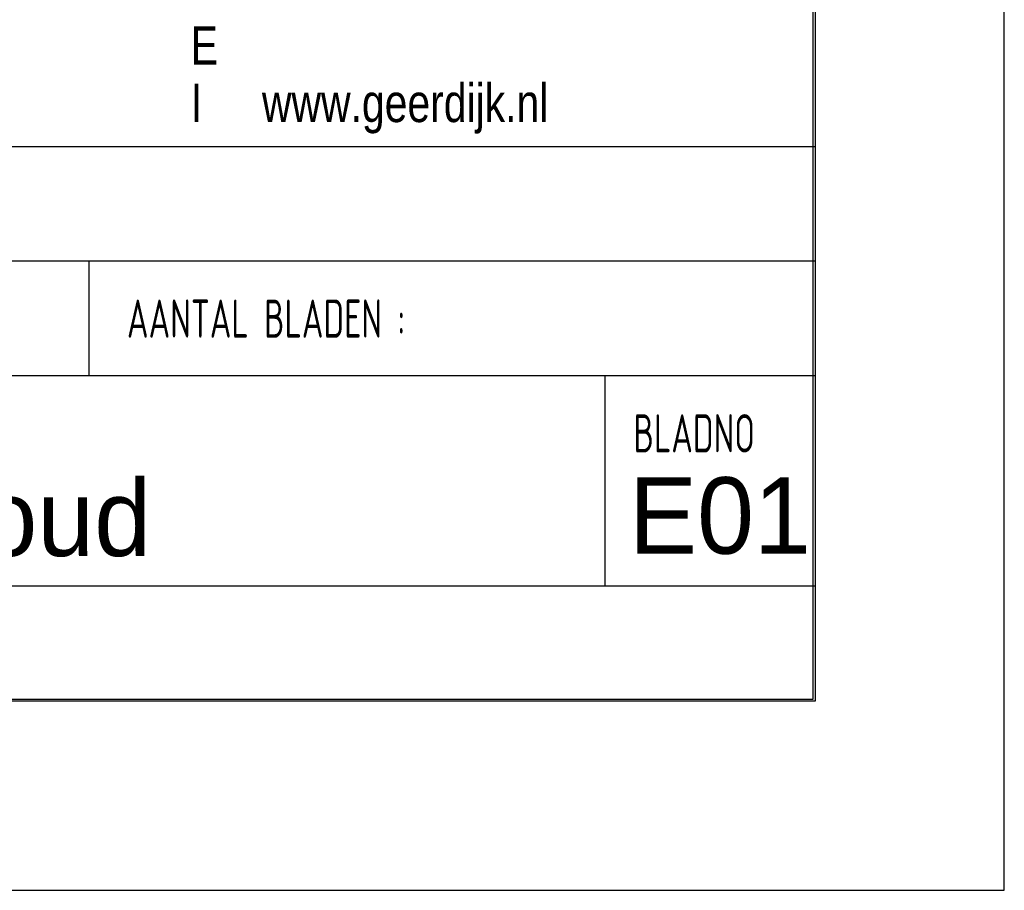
# Model space of a CAD drawing. Extents: x 1860 to 43910, y 0 to 29700.
# Tile 15 of 24: x 41335 to 43910, y 0 to 2277. Entities that reach past the tile are written whole.
import ezdxf
from ezdxf.enums import TextEntityAlignment as Align

# ---------------------------------------------------------------- set-up
doc = ezdxf.new("R2010")
doc.units = 0
doc.header["$LTSCALE"] = 50
doc.layers.get('0').update_dxf_attribs({"color": 8})
for name, color, linetype in [('00att025', 2, 'Continuous'), ('00att035', 3, 'Continuous'), ('00att050', 4, 'Continuous'), ('00kad025', 2, 'Continuous'), ('00kad070', 5, 'Continuous'), ('BL$2----', 7, 'Continuous'), ('BL$4----', 7, 'Continuous')]:
    doc.layers.add(name, color=color, linetype=linetype)
doc.styles.add('BURO-018', font='BUROFONT.shx', dxfattribs={"height": 180})
doc.styles.add('BURO-025', font='BUROFONT.shx', dxfattribs={"height": 250})
doc.styles.add('BURO-050', font='BUROFONT.shx', dxfattribs={"height": 500})
doc.styles.add('STYLE2', font='isocp2.shx', dxfattribs={"width": 0.7})

# ---------------------------------------------------------------- blocks, each defined once
blk = doc.blocks.new('A1-HOR')
at = {"layer": '00kad025', "linetype": 'Continuous'}
for p, q in [((841, 0), (841, 594)), ((0, 0), (841, 0))]:
    blk.add_line(p, q, dxfattribs=at)
at = {"layer": '00kad070', "linetype": 'Continuous'}
for p, q in [((831, 10), (831, 584)), ((10, 10), (831, 10))]:
    blk.add_line(p, q, dxfattribs=at)
blk = doc.blocks.new('STEMPEL GEERDIJK-NIEUW')
at = {"color": 5, "ltscale": 0.5}
for p, q in [((-9.9, 63.9), (-9.9, 9.9)), ((-209.9, 38.9), (-9.9, 38.9)), ((-9.9, 26.9), (-84.9, 26.9)), ((-9.9, 15.9), (-84.9, 15.9)), ((-9.9, 9.9), (-209.9, 9.9))]:
    blk.add_line(p, q, dxfattribs=at)
at = {"ltscale": 0.5}
for p, q in [((-9.9, 32.9), (-84.9, 32.9)), ((-47.9, 32.9), (-47.9, 26.9)), ((-20.9, 26.9), (-20.9, 15.9))]:
    blk.add_line(p, q, dxfattribs=at)
at = {"color": 1, "ltscale": 0.5, "style": 'BURO-025', "width": 0.8}
for s, p in [('E', (-42.563, 43.181)), ('www.geerdijk.nl', (-38.836, 40.181)), ('I', (-42.563, 40.181))]:
    blk.add_text(s, height=2, dxfattribs=at).set_placement(p)
at = {"ltscale": 0.5, "style": 'STYLE2', "width": 0.7}
for s, p in [('AANTAL BLADEN :', (-45.9, 28.9)), ('BLADNO', (-19.4, 22.9))]:
    blk.add_text(s, height=2, dxfattribs=at).set_placement(p)
at = {"color": 1, "ltscale": 0.5, "style": 'BURO-018'}
for tag, p in [('DIVERSEN', (-68.9, 28.9)), ('AANTALBLAD', (-22.9, 28.9))]:
    blk.add_attdef(tag, p, '', height=2, dxfattribs=at)
at = {"layer": '00att025', "color": 1, "linetype": 'Continuous', "style": 'BURO-018'}
for tag, p in [('WZ_GOEDC', (-230.84, 55.442)), ('WZ_GOEDA', (-218.863, 55.442)), ('WZ_GOEDB', (-225.315, 55.031)), ('WZ_INITSC', (-230.84, 40.332)), ('WZ_INITSB', (-224.737, 40.332)), ('WZ_INITSA', (-218.863, 40.332)), ('WZ_DATUMC', (-230.84, 17.774)), ('WZ_DATUMB', (-224.737, 17.774)), ('WZ_DATUMA', (-218.863, 17.774)), ('WZ_CODEC', (-230.84, 10.751)), ('WZ_CODEB', (-224.737, 10.751)), ('WZ_CODEA', (-218.863, 10.751))]:
    blk.add_attdef(tag, text='', height=1.8, rotation=90, dxfattribs=at).set_placement(p, align=Align.MIDDLE_LEFT)
at = {"layer": '00att025', "color": 1, "linetype": 'Continuous'}
for tag, p, height, style in [('TKSCHAAL', (-194.804, 59.901), 2, 'BURO-018'), ('PRDATUM', (-199.225, 49.917), 1.8, 'BURO-018'), ('PRPRLEID', (-179.438, 45.409), 1.8, 'BURO-018'), ('PROPDRGVR1', (-191.434, 32.851), 2.2, 'BURO-025'), ('TK1OMSCHR', (-191.287, 27.025), 2.2, 'BURO-025'), ('TK2OMSCHR', (-191.169, 20.919), 2.2, 'BURO-025'), ('TKFILE', (-63.112, 11.291), 2, 'BURO-018')]:
    blk.add_attdef(tag, p, '', height=height, dxfattribs=dict(at, style=style))
at = {"layer": '00att025', "color": 2, "linetype": 'Continuous'}
for tag, p, height, style in [('PRVRIJ5', (-150.129, 51.989), 2.5, 'BURO-025'), ('PRVRIJ6', (-150.142, 46.083), 2.5, 'BURO-025'), ('PRNUMMER', (-70.447, 33.854), 3.5, 'BURO-050'), ('TKFORMAAT', (-82.528, 17.509), 4, 'BURO-025')]:
    blk.add_attdef(tag, p, '', height=height, dxfattribs=dict(at, style=style))
at = {"layer": '00att025', "color": 1, "linetype": 'Continuous', "style": 'BURO-018'}
blk.add_attdef('TKINIT', text='', height=1.8, dxfattribs=at).set_placement((-179.711, 50.878), align=Align.MIDDLE_LEFT)
at = {"layer": '00att025', "color": 3, "linetype": 'Continuous', "ltscale": 25, "style": 'BURO-025'}
blk.add_attdef('TKFASE', text='', height=4, dxfattribs=at).set_placement((-71.405, 19.481), align=Align.MIDDLE_LEFT)
at = {"layer": '00att035', "color": 2, "linetype": 'Continuous', "style": 'BURO-025'}
blk.add_attdef('PROMSCHR', (-149.998, 57.146), '', height=2.5, dxfattribs=at)
at = {"layer": '00att050', "color": 2, "linetype": 'Continuous', "style": 'BURO-025'}
blk.add_attdef('TKTEKNR', text='', height=4, dxfattribs=at).set_placement((-19.639, 19.603), align=Align.MIDDLE_LEFT)

msp = doc.modelspace()

# ---------------------------------------------------------------- block references
at = {"layer": 'BL$2----', "xscale": 50, "yscale": 50}
msp.add_blockref('A1-HOR', (1860.2, 0), dxfattribs=at)
at = {"layer": 'BL$4----'}
ref = msp.add_blockref('STEMPEL GEERDIJK-NIEUW', (43910.2, 0), dxfattribs=dict(at, xscale=50, yscale=50))
ref.add_attrib('TKTEKNR', 'E01', dxfattribs={"layer": '00att050', "color": 2, "linetype": 'Continuous', "height": 200, "style": 'BURO-025'}).set_placement((42928.3, 980.2), align=Align.MIDDLE_LEFT)
ref.add_attrib('TKFASE', 'Onderhoud', dxfattribs={"layer": '00att025', "color": 3, "linetype": 'Continuous', "ltscale": 25, "height": 200, "style": 'BURO-025'}).set_placement((40340, 974.1), align=Align.MIDDLE_LEFT)

doc.saveas('drawing.dxf')
